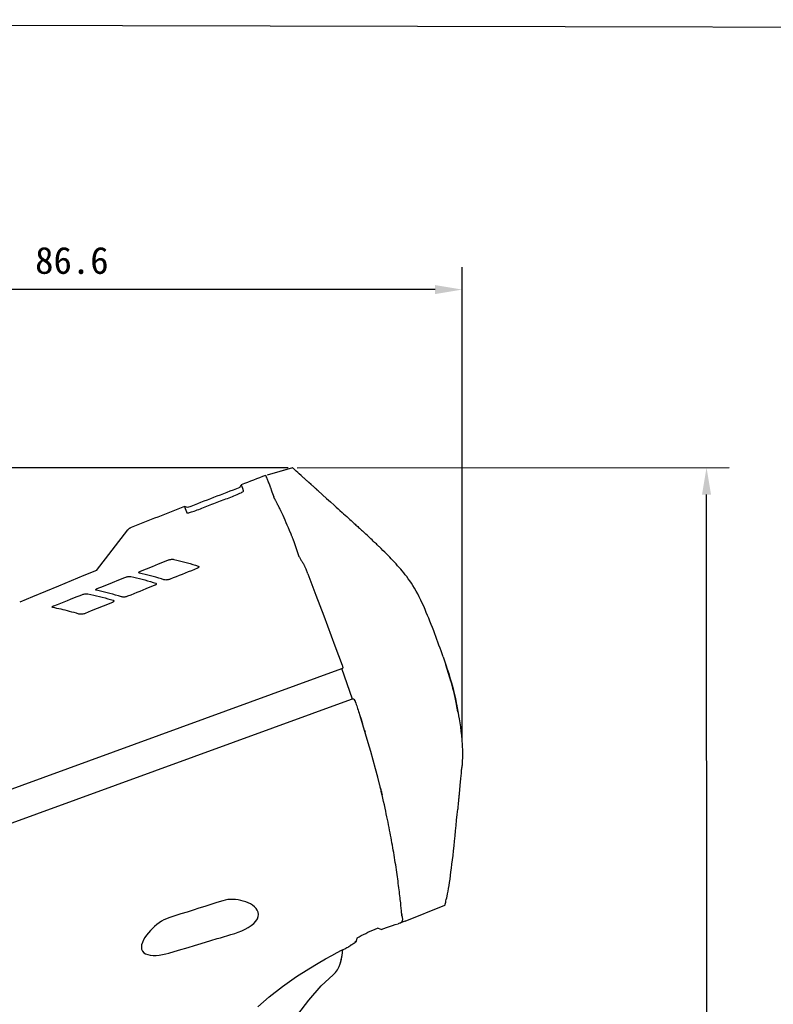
# Model space of a CAD drawing. Header units: millimetres. Extents: x 46 to 505, y 156 to 494.
# Tile 19 of 19: x 313 to 397, y 385 to 494. Entities that reach past the tile are written whole.
import ezdxf

# ---------------------------------------------------------------- set-up
doc = ezdxf.new("R2010")
doc.units = ezdxf.units.MM
doc.header["$LTSCALE"] = 32.67
doc.header["$PDMODE"] = 3
doc.header["$PDSIZE"] = 8
doc.layers.get('0').update_dxf_attribs({"linetype": 'CONTINUOUS'})
doc.layers.get('Defpoints').update_dxf_attribs({"linetype": 'CONTINUOUS'})
for name, color, linetype in [('00_COMPONENTS', 7, 'CONTINUOUS'), ('50_ALL_DETAILS', 7, 'CONTINUOUS'), ('51__DRAFT_DIMS', 7, 'CONTINUOUS')]:
    doc.layers.add(name, color=color, linetype=linetype)
doc.styles.get("Standard").update_dxf_attribs({"font": 'simfang.ttf'})
doc.dimstyles.new('DIMSTYLE_1', dxfattribs={"dimtxt": 3, "dimasz": 3, "dimexe": 2.5, "dimexo": 0.5, "dimgap": 0.75, "dimtad": 1, "dimdsep": 46, "dimtxsty": 'STANDARD', "dimblk": '_FILLED', "dimblk1": '_FILLED', "dimblk2": '_FILLED', "dimcen": 0.09, "dimazin": 2, "dimtp": 0.1, "dimtm": 0.1, "dimtfac": 1, "dimtdec": 0, "dimtofl": 0, "dimtmove": 0, "dimatfit": 3, "dimldrblk": '_FILLED', "dimfxl": 1, "dimtolj": 1, "dimarcsym": 0})

# ---------------------------------------------------------------- blocks, each defined once
blk = doc.blocks.new('_FILLED')
at = {"color": 0, "linetype": 'ByBlock'}
blk.add_solid([(0, 0), (-1, 0.167), (-1, -0.167)], dxfattribs=at)
blk = doc.blocks.new('*D33')
at = {"layer": '51__DRAFT_DIMS', "color": 0, "lineweight": -2}
for p, q in [((342.8, 444.24), (257.06, 444.24)), ((259.56, 257.06), (259.56, 441.24)), ((309.89, 254.06), (257.06, 254.06))]:
    blk.add_line(p, q, dxfattribs=at)
at = {"layer": 'Defpoints', "color": 0}
for p in [(259.56, 444.24), (343.3, 444.24), (310.39, 254.06)]:
    blk.add_point(p, dxfattribs=at)
at = {"layer": '51__DRAFT_DIMS', "color": 0, "linetype": 'ByBlock', "lineweight": -2, "xscale": 3, "yscale": 3, "zscale": 3}
for p, rotation in [((259.56, 444.24), 90), ((259.56, 254.06), 270)]:
    blk.add_blockref('_FILLED', p, dxfattribs=dict(at, rotation=rotation))
at = {"layer": '51__DRAFT_DIMS', "color": 0, "insert": (254.81, 348.7), "char_height": 3, "attachment_point": 2, "rotation": 90, "line_spacing_factor": 0.9}
blk.add_mtext('\\A1;190.2', dxfattribs=at)
blk = doc.blocks.new('*D34')
at = {"layer": '51__DRAFT_DIMS', "color": 0, "lineweight": -2}
for p, q in [((343.8, 444.24), (391.77, 444.26)), ((389.38, 218.21), (389.27, 441.26)), ((321.06, 215.18), (391.88, 215.22))]:
    blk.add_line(p, q, dxfattribs=at)
at = {"layer": 'Defpoints', "color": 0}
for p in [(343.3, 444.24), (389.27, 444.26), (320.56, 215.18)]:
    blk.add_point(p, dxfattribs=at)
at = {"layer": '51__DRAFT_DIMS', "color": 0, "linetype": 'ByBlock', "lineweight": -2, "xscale": 3, "yscale": 3, "zscale": 3}
for p, rotation in [((389.27, 444.26), 90.0269454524), ((389.38, 215.21), 270.0269454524)]:
    blk.add_blockref('_FILLED', p, dxfattribs=dict(at, rotation=rotation))
at = {"layer": '51__DRAFT_DIMS', "color": 0, "insert": (394.08, 322.84), "char_height": 3, "attachment_point": 2, "rotation": 270.0269, "line_spacing_factor": 0.9}
blk.add_mtext('\\A1;229', dxfattribs=at)
blk = doc.blocks.new('*D35')
at = {"layer": '51__DRAFT_DIMS', "color": 0, "lineweight": -2}
for p, q in [((275.55, 396.24), (275.55, 466.53)), ((362.13, 413.96), (362.13, 466.53)), ((359.13, 464.03), (278.55, 464.03))]:
    blk.add_line(p, q, dxfattribs=at)
at = {"layer": 'Defpoints', "color": 0}
for p in [(275.55, 464.03), (362.13, 413.46), (275.55, 395.74)]:
    blk.add_point(p, dxfattribs=at)
at = {"layer": '51__DRAFT_DIMS', "color": 0, "linetype": 'ByBlock', "lineweight": -2, "xscale": 3, "yscale": 3, "zscale": 3, "rotation": 180}
blk.add_blockref('_FILLED', (275.55, 464.03), dxfattribs=at)
at = {"layer": '51__DRAFT_DIMS', "color": 0, "linetype": 'ByBlock', "lineweight": -2, "xscale": 3, "yscale": 3, "zscale": 3}
blk.add_blockref('_FILLED', (362.13, 464.03), dxfattribs=at)
at = {"layer": '51__DRAFT_DIMS', "color": 0, "insert": (318.79, 468.78), "char_height": 3, "attachment_point": 2, "line_spacing_factor": 0.9}
blk.add_mtext('\\A1;86.6', dxfattribs=at)

msp = doc.modelspace()

# ---------------------------------------------------------------- linework, layer by layer
for p, q in [((341.998, 439.451), (341.994, 439.461)), ((276.691, 395.702), (348.782, 421.941)), ((355.818, 393.886), (355.293, 393.695))]:
    msp.add_line(p, q)
msp.add_lwpolyline([(45.82, 494.004), (504.633, 492.941), (505.334, 155.538), (46.522, 156.601)], close=True)
at = {"layer": '00_COMPONENTS'}
for p, q in [((343.301, 444.241), (340.465, 443.419)), ((343.301, 444.241), (342.05, 443.878)), ((343.311, 444.23), (343.301, 444.241)), ((343.345, 444.199), (343.311, 444.23)), ((343.403, 444.146), (343.345, 444.199)), ((343.484, 444.072), (343.403, 444.146)), ((343.589, 443.978), (343.484, 444.072)), ((343.718, 443.862), (343.589, 443.978)), ((340.309, 443.384), (340.311, 443.382)), ((340.311, 443.382), (340.315, 443.375)), ((340.315, 443.375), (340.322, 443.362)), ((340.322, 443.362), (340.33, 443.343)), ((340.33, 443.343), (340.34, 443.32)), ((340.34, 443.32), (340.351, 443.29)), ((340.351, 443.29), (340.365, 443.255)), ((340.365, 443.255), (340.381, 443.215)), ((340.381, 443.215), (340.398, 443.169)), ((340.402, 443.17), (340.427, 443.109)), ((340.427, 443.109), (340.455, 443.039)), ((340.455, 443.039), (340.485, 442.962)), ((340.485, 442.962), (340.518, 442.876)), ((340.518, 442.876), (340.554, 442.783)), ((343.87, 443.725), (343.718, 443.862)), ((344.046, 443.568), (343.87, 443.725)), ((344.245, 443.389), (344.046, 443.568)), ((344.448, 443.207), (344.245, 443.389)), ((344.521, 443.14), (344.448, 443.206)), ((344.595, 443.075), (344.521, 443.14)), ((344.668, 443.008), (344.595, 443.075)), ((344.742, 442.942), (344.668, 443.008)), ((344.817, 442.875), (344.742, 442.942)), ((344.892, 442.808), (344.817, 442.875)), ((337.439, 442.048), (337.608, 442.367)), ((337.627, 442.313), (337.608, 442.367)), ((337.761, 441.945), (337.627, 442.313)), ((337.798, 441.842), (337.761, 441.945)), ((337.806, 441.822), (337.798, 441.842)), ((337.828, 441.762), (337.806, 441.822)), ((337.836, 441.742), (337.828, 441.762)), ((340.554, 442.783), (340.593, 442.683)), ((340.593, 442.683), (340.637, 442.575)), ((340.637, 442.575), (340.685, 442.459)), ((340.685, 442.459), (340.736, 442.336)), ((340.736, 442.336), (340.742, 442.321)), ((340.742, 442.321), (340.751, 442.299)), ((340.751, 442.299), (340.761, 442.271)), ((340.761, 442.271), (340.774, 442.236)), ((340.774, 442.236), (340.79, 442.194)), ((340.79, 442.194), (340.806, 442.148)), ((340.806, 442.148), (340.824, 442.099)), ((340.824, 442.099), (340.842, 442.046)), ((340.842, 442.046), (340.975, 441.669)), ((344.967, 442.74), (344.892, 442.808)), ((345.042, 442.672), (344.967, 442.74)), ((345.117, 442.603), (345.042, 442.672)), ((345.363, 442.384), (345.117, 442.605)), ((345.364, 442.383), (345.363, 442.384)), ((345.365, 442.382), (345.364, 442.383)), ((345.367, 442.38), (345.365, 442.382)), ((345.368, 442.379), (345.367, 442.38)), ((345.37, 442.378), (345.368, 442.379)), ((345.372, 442.376), (345.37, 442.378)), ((345.373, 442.375), (345.372, 442.376)), ((345.375, 442.373), (345.373, 442.375)), ((345.377, 442.371), (345.375, 442.373)), ((345.379, 442.37), (345.377, 442.371)), ((345.381, 442.368), (345.379, 442.37)), ((345.383, 442.366), (345.381, 442.368)), ((345.385, 442.364), (345.383, 442.366)), ((345.387, 442.362), (345.385, 442.364)), ((345.391, 442.358), (345.387, 442.362)), ((345.394, 442.356), (345.391, 442.358)), ((345.396, 442.354), (345.394, 442.356)), ((345.398, 442.352), (345.396, 442.354)), ((345.443, 442.312), (345.398, 442.352)), ((345.484, 442.275), (345.443, 442.312)), ((345.52, 442.242), (345.484, 442.275)), ((345.572, 442.196), (345.52, 442.242)), ((345.647, 442.129), (345.572, 442.196)), ((345.656, 442.12), (345.647, 442.129)), ((345.667, 442.111), (345.656, 442.12)), ((345.699, 442.082), (345.667, 442.111)), ((345.762, 442.025), (345.699, 442.082)), ((345.776, 442.013), (345.762, 442.025)), ((345.79, 442), (345.776, 442.013)), ((345.805, 441.986), (345.79, 442)), ((345.822, 441.971), (345.805, 441.986)), ((345.838, 441.956), (345.822, 441.971)), ((345.856, 441.941), (345.838, 441.956)), ((345.874, 441.924), (345.856, 441.941)), ((345.893, 441.907), (345.874, 441.924)), ((345.912, 441.89), (345.893, 441.907)), ((345.932, 441.872), (345.912, 441.89)), ((345.951, 441.855), (345.932, 441.872)), ((345.989, 441.82), (345.951, 441.855)), ((346.008, 441.804), (345.989, 441.82)), ((346.044, 441.771), (346.008, 441.804)), ((346.16, 441.667), (346.044, 441.771)), ((335.307, 440.557), (335.69, 440.703)), ((335.69, 440.703), (335.879, 440.776)), ((335.879, 440.776), (336.068, 440.848)), ((336.068, 440.848), (336.255, 440.919)), ((336.255, 440.919), (336.439, 440.989)), ((336.439, 440.989), (336.619, 441.057)), ((336.619, 441.057), (336.795, 441.125)), ((336.795, 441.125), (336.968, 441.193)), ((336.968, 441.193), (337.141, 441.265)), ((337.141, 441.265), (337.31, 441.338)), ((337.31, 441.338), (337.458, 441.405)), ((337.458, 441.405), (337.581, 441.465)), ((337.581, 441.465), (337.683, 441.52)), ((337.683, 441.52), (337.761, 441.567)), ((337.761, 441.567), (337.813, 441.607)), ((337.813, 441.607), (337.842, 441.639)), ((337.842, 441.723), (337.836, 441.742)), ((337.852, 441.706), (337.842, 441.723)), ((337.842, 441.639), (337.847, 441.647)), ((337.847, 441.647), (337.858, 441.667)), ((337.862, 441.689), (337.852, 441.706)), ((337.858, 441.667), (337.862, 441.689)), ((340.975, 441.669), (341.117, 441.269)), ((341.117, 441.269), (341.131, 441.228)), ((341.131, 441.228), (341.145, 441.19)), ((341.145, 441.19), (341.157, 441.156)), ((341.157, 441.156), (341.168, 441.125)), ((341.168, 441.125), (341.179, 441.098)), ((341.179, 441.098), (341.187, 441.075)), ((341.187, 441.075), (341.195, 441.055)), ((341.195, 441.055), (341.201, 441.039)), ((341.201, 441.039), (341.207, 441.027)), ((341.228, 440.98), (341.207, 441.027)), ((341.25, 440.931), (341.228, 440.98)), ((341.273, 440.881), (341.25, 440.931)), ((341.297, 440.831), (341.273, 440.881)), ((341.323, 440.779), (341.297, 440.831)), ((341.35, 440.727), (341.323, 440.779)), ((341.405, 440.615), (341.35, 440.727)), ((346.16, 441.667), (347.084, 440.836)), ((347.084, 440.836), (347.517, 440.446)), ((331.302, 439.942), (331.302, 439.941)), ((331.639, 439.818), (331.302, 439.942)), ((331.302, 439.941), (331.34, 439.835)), ((331.34, 439.835), (331.386, 439.708)), ((331.386, 439.708), (331.511, 439.367)), ((332.714, 439.555), (332.887, 439.622)), ((332.887, 439.622), (333.062, 439.69)), ((333.062, 439.69), (333.237, 439.758)), ((333.237, 439.758), (333.415, 439.827)), ((333.415, 439.827), (333.596, 439.897)), ((333.596, 439.897), (333.781, 439.969)), ((333.781, 439.969), (333.968, 440.041)), ((333.968, 440.041), (334.157, 440.114)), ((334.157, 440.114), (334.347, 440.188)), ((334.347, 440.188), (334.538, 440.261)), ((334.538, 440.261), (334.73, 440.335)), ((334.73, 440.335), (334.922, 440.409)), ((334.922, 440.409), (335.307, 440.557)), ((341.435, 440.555), (341.405, 440.615)), ((341.468, 440.493), (341.435, 440.555)), ((341.503, 440.427), (341.468, 440.493)), ((341.582, 440.278), (341.503, 440.427)), ((341.627, 440.195), (341.582, 440.278)), ((341.673, 440.108), (341.627, 440.195)), ((341.72, 440.018), (341.673, 440.108)), ((341.77, 439.923), (341.72, 440.018)), ((341.821, 439.823), (341.77, 439.923)), ((341.874, 439.717), (341.821, 439.823)), ((341.931, 439.598), (341.874, 439.717)), ((341.994, 439.461), (341.931, 439.598)), ((347.517, 440.446), (347.919, 440.084)), ((347.919, 440.084), (348.145, 439.88)), ((348.145, 439.88), (348.356, 439.69)), ((348.356, 439.69), (348.554, 439.511)), ((331.511, 439.367), (331.517, 439.351)), ((331.517, 439.351), (331.522, 439.335)), ((331.522, 439.335), (331.528, 439.319)), ((331.528, 439.319), (331.532, 439.304)), ((331.532, 439.304), (331.535, 439.288)), ((331.535, 439.288), (331.538, 439.274)), ((331.538, 439.274), (331.546, 439.26)), ((331.546, 439.26), (331.558, 439.249)), ((331.558, 439.249), (331.576, 439.239)), ((331.576, 439.239), (331.582, 439.237)), ((331.582, 439.237), (331.605, 439.234)), ((331.605, 439.234), (331.645, 439.233)), ((331.645, 439.233), (331.697, 439.237)), ((331.697, 439.237), (331.765, 439.249)), ((331.765, 439.249), (331.853, 439.269)), ((331.853, 439.269), (331.958, 439.296)), ((331.958, 439.296), (332.08, 439.332)), ((332.08, 439.332), (332.222, 439.378)), ((332.222, 439.378), (332.382, 439.433)), ((332.382, 439.433), (332.546, 439.492)), ((332.546, 439.492), (332.714, 439.555)), ((341.998, 439.451), (342.006, 439.434)), ((342.006, 439.434), (342.106, 439.209)), ((342.106, 439.209), (342.211, 438.971)), ((342.211, 438.971), (342.321, 438.721)), ((342.321, 438.721), (342.436, 438.457)), ((348.554, 439.511), (348.799, 439.289)), ((348.799, 439.289), (348.97, 439.134)), ((348.97, 439.134), (349.139, 438.981)), ((349.139, 438.981), (349.316, 438.821)), ((349.316, 438.821), (349.509, 438.646)), ((349.509, 438.646), (349.652, 438.516)), ((349.652, 438.516), (349.81, 438.372)), ((325.044, 437.399), (325.015, 437.366)), ((325.076, 437.429), (325.044, 437.399)), ((325.046, 437.376), (325.072, 437.385)), ((325.072, 437.385), (325.097, 437.393)), ((325.111, 437.457), (325.076, 437.429)), ((325.149, 437.483), (325.111, 437.457)), ((325.189, 437.508), (325.149, 437.483)), ((325.231, 437.531), (325.189, 437.508)), ((325.274, 437.554), (325.231, 437.531)), ((325.32, 437.575), (325.274, 437.554)), ((325.367, 437.595), (325.32, 437.575)), ((342.436, 438.457), (342.556, 438.18)), ((342.556, 438.18), (342.68, 437.894)), ((342.68, 437.894), (342.807, 437.601)), ((342.807, 437.601), (342.937, 437.298)), ((349.81, 438.372), (349.976, 438.221)), ((349.976, 438.221), (350.15, 438.062)), ((350.15, 438.062), (350.244, 437.976)), ((350.244, 437.976), (350.341, 437.888)), ((350.341, 437.888), (350.439, 437.798)), ((350.439, 437.798), (350.538, 437.707)), ((350.538, 437.707), (350.638, 437.616)), ((350.638, 437.616), (350.74, 437.522)), ((350.74, 437.522), (350.842, 437.428)), ((350.842, 437.428), (350.947, 437.332)), ((321.528, 432.85), (325.013, 437.368)), ((325.013, 437.368), (325.014, 437.368)), ((325.013, 437.368), (325.013, 437.368)), ((325.014, 437.368), (325.015, 437.368)), ((325.015, 437.368), (325.016, 437.368)), ((325.016, 437.368), (325.017, 437.368)), ((325.016, 437.368), (325.016, 437.368)), ((325.017, 437.368), (325.019, 437.368)), ((325.019, 437.368), (325.02, 437.369)), ((325.02, 437.369), (325.021, 437.369)), ((325.021, 437.368), (325.046, 437.376)), ((342.937, 437.298), (343.07, 436.986)), ((343.07, 436.986), (343.091, 436.936)), ((343.091, 436.935), (343.113, 436.883)), ((343.113, 436.883), (343.136, 436.826)), ((343.136, 436.826), (343.16, 436.764)), ((343.16, 436.764), (343.186, 436.698)), ((343.186, 436.698), (343.212, 436.631)), ((343.212, 436.631), (343.238, 436.56)), ((343.238, 436.56), (343.265, 436.488)), ((343.265, 436.488), (343.292, 436.415)), ((343.292, 436.415), (343.318, 436.341)), ((343.318, 436.341), (343.464, 435.931)), ((350.947, 437.332), (351.055, 437.232)), ((351.055, 437.232), (351.168, 437.127)), ((351.168, 437.127), (351.285, 437.019)), ((351.449, 436.867), (351.285, 437.019)), ((351.577, 436.748), (351.449, 436.867)), ((351.695, 436.638), (351.577, 436.748)), ((351.838, 436.504), (351.695, 436.638)), ((351.995, 436.357), (351.838, 436.504)), ((352.134, 436.226), (351.995, 436.357)), ((343.464, 435.931), (343.539, 435.721)), ((343.539, 435.721), (343.77, 435.069)), ((352.267, 436.1), (352.134, 436.226)), ((352.415, 435.96), (352.267, 436.1)), ((352.504, 435.875), (352.415, 435.96)), ((352.603, 435.781), (352.504, 435.875)), ((352.701, 435.687), (352.603, 435.781)), ((352.798, 435.593), (352.701, 435.687)), ((352.894, 435.501), (352.798, 435.593)), ((352.941, 435.456), (352.894, 435.501)), ((353.141, 435.262), (352.941, 435.456)), ((353.337, 435.069), (353.141, 435.262)), ((343.77, 435.069), (343.85, 434.844)), ((343.85, 434.844), (344.014, 434.383)), ((344.014, 434.384), (344.054, 434.314)), ((344.054, 434.314), (344.096, 434.244)), ((344.096, 434.244), (344.138, 434.172)), ((344.138, 434.172), (344.182, 434.099)), ((344.182, 434.099), (344.227, 434.025)), ((353.53, 434.878), (353.337, 435.069)), ((353.718, 434.689), (353.53, 434.878)), ((353.904, 434.502), (353.718, 434.689)), ((354.087, 434.315), (353.904, 434.502)), ((354.267, 434.127), (354.087, 434.315)), ((354.445, 433.94), (354.267, 434.127)), ((326.395, 432.751), (327.75, 433.292)), ((327.75, 433.292), (328.43, 433.564)), ((328.43, 433.564), (329.454, 433.974)), ((329.454, 433.974), (329.531, 434.003)), ((329.531, 434.003), (329.61, 434.028)), ((329.61, 434.028), (329.688, 434.049)), ((329.688, 434.049), (329.765, 434.065)), ((329.765, 434.065), (329.841, 434.076)), ((329.841, 434.076), (329.916, 434.083)), ((329.916, 434.083), (329.988, 434.084)), ((329.988, 434.084), (330.056, 434.079)), ((330.056, 434.079), (330.12, 434.069)), ((330.12, 434.069), (330.43, 433.998)), ((330.43, 433.998), (330.737, 433.925)), ((330.737, 433.925), (331.042, 433.847)), ((331.042, 433.847), (331.343, 433.767)), ((331.343, 433.767), (331.642, 433.683)), ((331.642, 433.683), (331.938, 433.596)), ((331.938, 433.596), (332.233, 433.506)), ((332.233, 433.506), (332.525, 433.413)), ((332.731, 433.078), (332.394, 432.944)), ((332.525, 433.413), (332.815, 433.317)), ((332.763, 433.095), (332.731, 433.078)), ((332.793, 433.114), (332.763, 433.095)), ((332.821, 433.136), (332.793, 433.114)), ((332.815, 433.317), (332.837, 433.306)), ((332.844, 433.159), (332.821, 433.136)), ((332.837, 433.306), (332.855, 433.293)), ((332.863, 433.184), (332.844, 433.159)), ((332.855, 433.293), (332.868, 433.277)), ((332.874, 433.209), (332.863, 433.184)), ((332.868, 433.277), (332.874, 433.264)), ((332.874, 433.264), (332.876, 433.256)), ((332.879, 433.233), (332.874, 433.209)), ((332.876, 433.256), (332.879, 433.233)), ((344.227, 434.025), (344.273, 433.95)), ((344.273, 433.95), (344.321, 433.873)), ((344.321, 433.873), (344.37, 433.794)), ((344.37, 433.794), (344.421, 433.714)), ((344.421, 433.713), (344.465, 433.641)), ((344.465, 433.641), (344.489, 433.601)), ((344.489, 433.601), (344.514, 433.559)), ((344.514, 433.559), (344.539, 433.514)), ((344.539, 433.514), (344.566, 433.465)), ((344.566, 433.465), (344.594, 433.413)), ((344.594, 433.413), (344.623, 433.357)), ((344.623, 433.357), (344.653, 433.298)), ((344.69, 433.221), (344.652, 433.297)), ((344.728, 433.14), (344.69, 433.221)), ((344.767, 433.055), (344.728, 433.14)), ((344.806, 432.966), (344.767, 433.055)), ((354.621, 433.751), (354.445, 433.94)), ((354.795, 433.561), (354.621, 433.751)), ((354.968, 433.37), (354.795, 433.561)), ((355.139, 433.176), (354.968, 433.37)), ((355.307, 432.982), (355.139, 433.176)), ((320.123, 432.275), (318.712, 431.691)), ((321.527, 432.853), (320.123, 432.275)), ((324.002, 431.794), (324.69, 432.069)), ((324.69, 432.069), (324.766, 432.098)), ((324.766, 432.098), (324.843, 432.122)), ((324.843, 432.122), (324.921, 432.143)), ((324.921, 432.143), (324.998, 432.159)), ((324.998, 432.159), (325.073, 432.171)), ((325.073, 432.171), (325.147, 432.177)), ((325.147, 432.177), (325.219, 432.179)), ((325.219, 432.179), (325.287, 432.174)), ((325.287, 432.174), (325.351, 432.164)), ((325.351, 432.164), (325.669, 432.094)), ((325.669, 432.094), (325.984, 432.02)), ((325.984, 432.02), (326.295, 431.944)), ((326.237, 432.603), (326.238, 432.615)), ((326.238, 432.592), (326.237, 432.603)), ((326.238, 432.615), (326.241, 432.627)), ((326.239, 432.587), (326.238, 432.592)), ((326.241, 432.582), (326.239, 432.587)), ((326.241, 432.627), (326.247, 432.639)), ((326.247, 432.573), (326.241, 432.582)), ((326.247, 432.639), (326.254, 432.651)), ((326.256, 432.565), (326.247, 432.573)), ((326.254, 432.651), (326.263, 432.662)), ((326.266, 432.558), (326.256, 432.565)), ((326.263, 432.662), (326.273, 432.674)), ((326.279, 432.552), (326.266, 432.558)), ((326.273, 432.674), (326.285, 432.685)), ((326.294, 432.548), (326.279, 432.552)), ((326.285, 432.685), (326.298, 432.695)), ((326.608, 432.478), (326.294, 432.548)), ((326.295, 431.944), (326.603, 431.865)), ((326.298, 432.695), (326.311, 432.706)), ((326.311, 432.706), (326.326, 432.716)), ((326.326, 432.716), (326.342, 432.725)), ((326.342, 432.725), (326.359, 432.734)), ((326.359, 432.734), (326.377, 432.743)), ((326.377, 432.743), (326.395, 432.751)), ((326.92, 432.405), (326.608, 432.478)), ((327.228, 432.33), (326.92, 432.405)), ((327.533, 432.251), (327.228, 432.33)), ((327.834, 432.17), (327.533, 432.251)), ((328.134, 432.086), (327.834, 432.17)), ((328.431, 431.998), (328.134, 432.086)), ((328.727, 431.908), (328.431, 431.998)), ((330.041, 432.003), (329.705, 431.868)), ((330.377, 432.138), (330.041, 432.003)), ((330.713, 432.272), (330.377, 432.138)), ((331.049, 432.407), (330.713, 432.272)), ((331.385, 432.541), (331.049, 432.407)), ((331.721, 432.676), (331.385, 432.541)), ((332.058, 432.81), (331.721, 432.676)), ((332.394, 432.944), (332.058, 432.81)), ((344.845, 432.873), (344.806, 432.966)), ((344.884, 432.777), (344.845, 432.873)), ((344.923, 432.677), (344.884, 432.777)), ((344.963, 432.574), (344.923, 432.677)), ((345.003, 432.468), (344.963, 432.574)), ((345.003, 432.468), (345.449, 431.282)), ((355.473, 432.784), (355.307, 432.982)), ((355.639, 432.58), (355.473, 432.784)), ((355.806, 432.37), (355.639, 432.58)), ((355.973, 432.154), (355.806, 432.37)), ((356.142, 431.924), (355.973, 432.154)), ((356.315, 431.681), (356.142, 431.924)), ((317.294, 431.102), (315.868, 430.509)), ((318.712, 431.691), (317.294, 431.102)), ((321.562, 430.812), (321.579, 430.821)), ((321.579, 430.821), (321.597, 430.829)), ((321.597, 430.829), (321.615, 430.837)), ((321.615, 430.837), (322.294, 431.11)), ((322.294, 431.11), (323.318, 431.52)), ((323.318, 431.52), (324.002, 431.794)), ((326.603, 431.865), (326.906, 431.784)), ((326.906, 431.784), (327.208, 431.7)), ((328.018, 431.193), (327.003, 430.785)), ((327.208, 431.7), (327.509, 431.612)), ((327.509, 431.612), (327.807, 431.521)), ((327.807, 431.521), (328.104, 431.427)), ((328.036, 431.201), (328.018, 431.193)), ((328.053, 431.209), (328.036, 431.201)), ((328.069, 431.218), (328.053, 431.209)), ((328.084, 431.228), (328.069, 431.218)), ((328.098, 431.239), (328.084, 431.228)), ((328.111, 431.25), (328.098, 431.239)), ((328.104, 431.427), (328.119, 431.421)), ((328.123, 431.261), (328.111, 431.25)), ((328.119, 431.421), (328.133, 431.413)), ((328.133, 431.273), (328.123, 431.261)), ((328.133, 431.413), (328.144, 431.404)), ((328.143, 431.286), (328.133, 431.273)), ((328.151, 431.299), (328.143, 431.286)), ((328.144, 431.404), (328.153, 431.394)), ((328.158, 431.313), (328.151, 431.299)), ((328.153, 431.394), (328.16, 431.382)), ((328.163, 431.327), (328.158, 431.313)), ((328.16, 431.382), (328.162, 431.377)), ((328.162, 431.377), (328.165, 431.369)), ((328.166, 431.341), (328.163, 431.327)), ((328.165, 431.369), (328.167, 431.355)), ((328.167, 431.355), (328.166, 431.341)), ((329.021, 431.814), (328.727, 431.908)), ((329.091, 431.796), (329.021, 431.814)), ((329.164, 431.785), (329.091, 431.796)), ((329.239, 431.78), (329.164, 431.785)), ((329.316, 431.781), (329.239, 431.78)), ((329.392, 431.788), (329.316, 431.781)), ((329.469, 431.8), (329.392, 431.788)), ((329.548, 431.818), (329.469, 431.8)), ((329.627, 431.841), (329.548, 431.818)), ((329.705, 431.868), (329.627, 431.841)), ((345.449, 431.282), (345.89, 430.111)), ((356.489, 431.425), (356.315, 431.681)), ((356.665, 431.153), (356.489, 431.425)), ((356.842, 430.862), (356.665, 431.153)), ((357.019, 430.557), (356.842, 430.862)), ((314.436, 429.911), (312.997, 429.307)), ((315.868, 430.509), (314.436, 429.911)), ((318.654, 429.649), (319.279, 429.899)), ((319.279, 429.899), (319.588, 430.022)), ((319.588, 430.022), (319.908, 430.151)), ((319.908, 430.151), (319.984, 430.179)), ((319.984, 430.179), (320.06, 430.204)), ((320.06, 430.204), (320.137, 430.225)), ((320.137, 430.225), (320.213, 430.241)), ((320.213, 430.241), (320.288, 430.253)), ((320.288, 430.253), (320.361, 430.259)), ((320.361, 430.259), (320.432, 430.261)), ((320.432, 430.261), (320.5, 430.258)), ((320.5, 430.258), (320.563, 430.248)), ((320.563, 430.248), (320.889, 430.178)), ((320.889, 430.178), (321.212, 430.106)), ((321.212, 430.106), (321.532, 430.031)), ((321.456, 430.69), (321.458, 430.702)), ((321.457, 430.679), (321.456, 430.69)), ((321.459, 430.672), (321.457, 430.679)), ((321.458, 430.702), (321.461, 430.714)), ((321.46, 430.669), (321.459, 430.672)), ((321.466, 430.659), (321.46, 430.669)), ((321.461, 430.714), (321.467, 430.726)), ((321.475, 430.651), (321.466, 430.659)), ((321.467, 430.726), (321.475, 430.738)), ((321.475, 430.738), (321.484, 430.75)), ((321.485, 430.644), (321.475, 430.651)), ((321.484, 430.75), (321.494, 430.761)), ((321.498, 430.639), (321.485, 430.644)), ((321.494, 430.761), (321.506, 430.772)), ((321.513, 430.634), (321.498, 430.639)), ((321.506, 430.772), (321.518, 430.782)), ((321.809, 430.571), (321.513, 430.634)), ((321.518, 430.782), (321.532, 430.793)), ((321.532, 430.793), (321.546, 430.802)), ((321.532, 430.031), (321.848, 429.954)), ((321.546, 430.802), (321.562, 430.812)), ((322.108, 430.504), (321.809, 430.571)), ((321.848, 429.954), (322.161, 429.873)), ((322.41, 430.433), (322.108, 430.504)), ((322.161, 429.873), (322.471, 429.791)), ((322.714, 430.359), (322.41, 430.433)), ((322.471, 429.791), (322.778, 429.705)), ((323.021, 430.28), (322.714, 430.359)), ((323.334, 430.197), (323.021, 430.28)), ((323.653, 430.108), (323.334, 430.197)), ((323.977, 430.013), (323.653, 430.108)), ((324.306, 429.914), (323.977, 430.013)), ((324.375, 429.897), (324.306, 429.914)), ((324.448, 429.887), (324.375, 429.897)), ((324.524, 429.883), (324.448, 429.887)), ((324.6, 429.885), (324.524, 429.883)), ((324.676, 429.892), (324.6, 429.885)), ((324.753, 429.905), (324.676, 429.892)), ((324.831, 429.924), (324.753, 429.905)), ((324.91, 429.947), (324.831, 429.924)), ((324.987, 429.975), (324.91, 429.947)), ((325.322, 430.109), (324.987, 429.975)), ((325.657, 430.244), (325.322, 430.109)), ((325.993, 430.379), (325.657, 430.244)), ((326.329, 430.514), (325.993, 430.379)), ((327.003, 430.785), (326.329, 430.514)), ((345.89, 430.111), (346.326, 428.954)), ((357.195, 430.237), (357.019, 430.557)), ((357.37, 429.897), (357.195, 430.237)), ((357.543, 429.545), (357.37, 429.897)), ((316.619, 428.776), (316.621, 428.787)), ((316.62, 428.766), (316.619, 428.776)), ((316.622, 428.759), (316.62, 428.766)), ((316.621, 428.787), (316.624, 428.798)), ((316.623, 428.756), (316.622, 428.759)), ((316.629, 428.747), (316.623, 428.756)), ((316.624, 428.798), (316.629, 428.809)), ((316.629, 428.809), (316.635, 428.819)), ((316.637, 428.739), (316.629, 428.747)), ((316.635, 428.819), (316.642, 428.829)), ((316.648, 428.732), (316.637, 428.739)), ((316.642, 428.829), (316.651, 428.839)), ((316.661, 428.727), (316.648, 428.732)), ((316.651, 428.839), (316.66, 428.849)), ((316.66, 428.849), (316.67, 428.858)), ((316.676, 428.722), (316.661, 428.727)), ((316.67, 428.858), (316.68, 428.867)), ((316.9, 428.676), (316.676, 428.722)), ((316.68, 428.867), (316.691, 428.875)), ((316.691, 428.875), (316.702, 428.883)), ((316.702, 428.883), (316.714, 428.89)), ((316.714, 428.89), (316.726, 428.897)), ((316.726, 428.897), (316.739, 428.904)), ((316.739, 428.904), (316.753, 428.912)), ((316.753, 428.912), (316.767, 428.918)), ((316.767, 428.918), (316.782, 428.925)), ((316.783, 428.925), (317.181, 429.075)), ((317.127, 428.628), (316.9, 428.676)), ((317.181, 429.075), (317.565, 429.222)), ((317.565, 429.222), (317.94, 429.367)), ((317.94, 429.367), (318.306, 429.511)), ((318.306, 429.511), (318.654, 429.649)), ((322.28, 428.885), (321.604, 428.612)), ((323.296, 429.294), (322.28, 428.885)), ((322.778, 429.705), (323.083, 429.617)), ((323.083, 429.617), (323.384, 429.526)), ((323.314, 429.302), (323.296, 429.294)), ((323.332, 429.311), (323.314, 429.302)), ((323.348, 429.32), (323.332, 429.311)), ((323.363, 429.33), (323.348, 429.32)), ((323.377, 429.34), (323.363, 429.33)), ((323.389, 429.351), (323.377, 429.34)), ((323.384, 429.526), (323.4, 429.52)), ((323.401, 429.362), (323.389, 429.351)), ((323.4, 429.52), (323.413, 429.512)), ((323.412, 429.374), (323.401, 429.362)), ((323.422, 429.387), (323.412, 429.374)), ((323.413, 429.512), (323.425, 429.503)), ((323.43, 429.399), (323.422, 429.387)), ((323.425, 429.503), (323.434, 429.493)), ((323.437, 429.413), (323.43, 429.399)), ((323.434, 429.493), (323.441, 429.481)), ((323.442, 429.426), (323.437, 429.413)), ((323.441, 429.481), (323.442, 429.477)), ((323.442, 429.477), (323.445, 429.468)), ((323.445, 429.44), (323.442, 429.426)), ((323.445, 429.468), (323.446, 429.454)), ((323.446, 429.454), (323.445, 429.44)), ((346.326, 428.954), (346.757, 427.812)), ((357.709, 429.197), (357.543, 429.545)), ((357.864, 428.856), (357.709, 429.197)), ((358.012, 428.518), (357.864, 428.856)), ((317.355, 428.577), (317.127, 428.628)), ((317.585, 428.525), (317.355, 428.577)), ((317.817, 428.47), (317.585, 428.525)), ((318.054, 428.413), (317.817, 428.47)), ((318.294, 428.353), (318.054, 428.413)), ((318.539, 428.29), (318.294, 428.353)), ((318.79, 428.223), (318.539, 428.29)), ((319.048, 428.153), (318.79, 428.223)), ((319.312, 428.079), (319.048, 428.153)), ((319.582, 428.001), (319.312, 428.079)), ((319.651, 427.985), (319.582, 428.001)), ((319.724, 427.976), (319.651, 427.985)), ((319.799, 427.973), (319.724, 427.976)), ((319.875, 427.976), (319.799, 427.973)), ((319.95, 427.984), (319.875, 427.976)), ((320.027, 427.998), (319.95, 427.984)), ((320.105, 428.017), (320.027, 427.998)), ((320.183, 428.04), (320.105, 428.017)), ((320.26, 428.069), (320.183, 428.04)), ((320.931, 428.34), (320.26, 428.069)), ((321.604, 428.612), (320.931, 428.34)), ((346.757, 427.812), (347.182, 426.684)), ((358.154, 428.183), (358.012, 428.518)), ((358.291, 427.856), (358.154, 428.183)), ((358.423, 427.532), (358.291, 427.856)), ((347.182, 426.684), (347.6, 425.571)), ((358.557, 427.2), (358.423, 427.532)), ((358.693, 426.855), (358.557, 427.2)), ((358.831, 426.503), (358.693, 426.855)), ((358.969, 426.143), (358.831, 426.503)), ((347.6, 425.571), (348.011, 424.47)), ((359.092, 425.819), (358.969, 426.143)), ((359.212, 425.499), (359.092, 425.819)), ((359.329, 425.18), (359.212, 425.499)), ((348.011, 424.47), (348.416, 423.383)), ((359.445, 424.863), (359.329, 425.18)), ((359.559, 424.546), (359.445, 424.863)), ((359.673, 424.228), (359.559, 424.546)), ((348.416, 423.383), (348.813, 422.309)), ((359.786, 423.906), (359.673, 424.228)), ((359.899, 423.582), (359.786, 423.906)), ((360.012, 423.253), (359.899, 423.582)), ((360.012, 423.253), (360.31, 422.374)), ((348.813, 422.309), (348.833, 422.253)), ((348.833, 422.253), (348.849, 422.201)), ((348.849, 422.201), (348.863, 422.152)), ((348.863, 422.152), (348.873, 422.105)), ((348.873, 422.105), (348.881, 422.062)), ((360.307, 422.373), (360.39, 422.114)), ((360.475, 421.887), (360.314, 422.375)), ((360.319, 422.377), (360.481, 421.887)), ((360.39, 422.114), (360.474, 421.847)), ((348.782, 421.941), (348.876, 421.975)), ((349.944, 418.564), (348.782, 421.941)), ((348.883, 421.984), (348.876, 421.975)), ((348.881, 422.062), (348.886, 422.027)), ((348.886, 422.002), (348.883, 421.984)), ((348.886, 422.027), (348.886, 422.002)), ((360.474, 421.847), (360.559, 421.573)), ((360.629, 421.404), (360.475, 421.887)), ((360.481, 421.887), (360.635, 421.403)), ((360.559, 421.573), (360.644, 421.29)), ((360.775, 420.926), (360.629, 421.404)), ((360.635, 421.403), (360.781, 420.925)), ((360.644, 421.29), (360.73, 421)), ((360.73, 421), (360.816, 420.701)), ((360.913, 420.455), (360.775, 420.926)), ((360.781, 420.925), (360.919, 420.453)), ((360.816, 420.701), (360.902, 420.394)), ((360.902, 420.394), (360.987, 420.078)), ((361.042, 419.989), (360.913, 420.455)), ((360.919, 420.453), (361.049, 419.987)), ((360.987, 420.078), (361.073, 419.752)), ((361.163, 419.529), (361.042, 419.989)), ((361.049, 419.987), (361.169, 419.527)), ((361.073, 419.752), (361.158, 419.418)), ((361.158, 419.418), (361.242, 419.074)), ((361.275, 419.074), (361.163, 419.529)), ((361.169, 419.527), (361.281, 419.073)), ((361.242, 419.074), (361.326, 418.72)), ((361.377, 418.626), (361.275, 419.074)), ((361.281, 419.073), (361.383, 418.626)), ((277.008, 392.035), (349.851, 418.547)), ((350.237, 418.363), (350.267, 418.276)), ((350.267, 418.276), (350.327, 418.1)), ((350.327, 418.1), (350.375, 417.96)), ((350.375, 417.96), (350.424, 417.814)), ((350.424, 417.814), (350.475, 417.662)), ((361.326, 418.72), (361.409, 418.356)), ((361.471, 418.183), (361.377, 418.626)), ((361.383, 418.626), (361.476, 418.185)), ((361.409, 418.356), (361.49, 417.981)), ((361.554, 417.748), (361.471, 418.183)), ((361.559, 417.754), (361.477, 418.185)), ((361.49, 417.981), (361.57, 417.593)), ((361.592, 417.536), (361.554, 417.748)), ((361.594, 417.56), (361.559, 417.754)), ((350.475, 417.662), (350.528, 417.504)), ((350.528, 417.504), (350.582, 417.34)), ((350.582, 417.34), (350.638, 417.171)), ((350.638, 417.171), (350.696, 416.994)), ((350.789, 416.705), (350.678, 417.048)), ((350.696, 416.994), (350.743, 416.849)), ((350.743, 416.849), (350.816, 416.622)), ((351.108, 415.695), (350.789, 416.705)), ((350.816, 416.622), (350.879, 416.425)), ((361.57, 417.593), (361.648, 417.193)), ((361.633, 417.328), (361.594, 417.56)), ((361.669, 417.097), (361.633, 417.328)), ((361.648, 417.193), (361.724, 416.78)), ((361.724, 416.78), (361.741, 416.686)), ((361.741, 416.686), (361.798, 416.353)), ((350.879, 416.425), (350.943, 416.221)), ((350.943, 416.221), (351.01, 416.011)), ((351.01, 416.011), (351.073, 415.808)), ((351.413, 414.697), (351.108, 415.695)), ((361.798, 416.353), (361.869, 415.912)), ((361.869, 415.912), (361.935, 415.456)), ((351.284, 415.12), (351.36, 414.871)), ((351.706, 413.71), (351.413, 414.697)), ((361.935, 415.456), (361.996, 414.983)), ((361.996, 414.983), (362.051, 414.493)), ((362.051, 414.493), (362.098, 413.986)), ((351.989, 412.735), (351.706, 413.71)), ((362.098, 413.986), (362.135, 413.462)), ((362.135, 413.462), (362.147, 413.227)), ((352.259, 411.772), (351.989, 412.735)), ((362.147, 413.227), (362.156, 412.989)), ((362.156, 412.989), (362.161, 412.748)), ((362.161, 412.255), (362.157, 412.005)), ((362.161, 412.748), (362.163, 412.503)), ((362.163, 412.503), (362.161, 412.255)), ((352.517, 410.822), (352.259, 411.772)), ((362.117, 411.183), (362.109, 411.13)), ((362.125, 411.236), (362.117, 411.183)), ((362.138, 411.495), (362.125, 411.236)), ((362.149, 411.751), (362.138, 411.495)), ((362.157, 412.005), (362.149, 411.751)), ((352.762, 409.883), (352.517, 410.822)), ((361.987, 410.086), (361.951, 409.697)), ((362.006, 410.289), (361.987, 410.086)), ((362.007, 410.294), (362.006, 410.289)), ((362.008, 410.303), (362.007, 410.298)), ((362.007, 410.298), (362.007, 410.294)), ((362.009, 410.315), (362.008, 410.311)), ((362.008, 410.311), (362.008, 410.307)), ((362.008, 410.307), (362.008, 410.303)), ((362.01, 410.323), (362.009, 410.319)), ((362.009, 410.319), (362.009, 410.315)), ((362.011, 410.334), (362.01, 410.331)), ((362.01, 410.331), (362.01, 410.327)), ((362.01, 410.327), (362.01, 410.323)), ((362.016, 410.394), (362.011, 410.338)), ((362.011, 410.338), (362.011, 410.334)), ((362.024, 410.485), (362.016, 410.394)), ((362.033, 410.576), (362.024, 410.485)), ((362.041, 410.667), (362.033, 410.576)), ((362.048, 410.757), (362.041, 410.667)), ((362.057, 410.811), (362.048, 410.757)), ((362.066, 410.864), (362.057, 410.811)), ((362.075, 410.917), (362.066, 410.864)), ((362.083, 410.97), (362.075, 410.917)), ((362.092, 411.023), (362.083, 410.97)), ((362.1, 411.076), (362.092, 411.023)), ((362.109, 411.13), (362.1, 411.076)), ((352.994, 408.956), (352.762, 409.883)), ((353.011, 408.888), (352.994, 408.956)), ((361.886, 408.987), (361.836, 408.441)), ((361.951, 409.697), (361.886, 408.987)), ((353.04, 408.771), (353.011, 408.888)), ((353.068, 408.653), (353.04, 408.771)), ((353.096, 408.537), (353.068, 408.653)), ((353.084, 408.586), (353.116, 408.451)), ((353.124, 408.42), (353.096, 408.537)), ((353.116, 408.451), (353.14, 408.35)), ((353.151, 408.304), (353.124, 408.42)), ((353.14, 408.35), (353.164, 408.249)), ((353.179, 408.189), (353.151, 408.304)), ((353.164, 408.249), (353.193, 408.128)), ((353.26, 407.841), (353.179, 408.189)), ((353.193, 408.128), (353.24, 407.927)), ((353.328, 407.547), (353.24, 407.927)), ((361.786, 407.9), (361.779, 407.831)), ((361.792, 407.967), (361.786, 407.9)), ((361.798, 408.032), (361.792, 407.967)), ((361.804, 408.095), (361.798, 408.032)), ((361.836, 408.441), (361.804, 408.095)), ((353.415, 407.165), (353.328, 407.547)), ((353.495, 406.804), (353.415, 407.165)), ((353.571, 406.458), (353.495, 406.804)), ((361.701, 406.986), (361.653, 406.473)), ((361.707, 407.056), (361.701, 406.986)), ((361.714, 407.13), (361.707, 407.056)), ((361.721, 407.206), (361.714, 407.13)), ((361.737, 407.371), (361.721, 407.206)), ((361.744, 407.454), (361.737, 407.371)), ((361.752, 407.534), (361.744, 407.454)), ((361.759, 407.611), (361.752, 407.534)), ((361.766, 407.687), (361.759, 407.611)), ((361.773, 407.76), (361.766, 407.687)), ((361.779, 407.831), (361.773, 407.76)), ((353.643, 406.125), (353.571, 406.458)), ((353.712, 405.802), (353.643, 406.125)), ((353.778, 405.486), (353.712, 405.802)), ((361.523, 405.111), (361.582, 405.721)), ((361.582, 405.721), (361.641, 406.341)), ((361.653, 406.473), (361.641, 406.341)), ((353.842, 405.18), (353.778, 405.486)), ((353.903, 404.879), (353.842, 405.18)), ((353.962, 404.583), (353.903, 404.879)), ((354.02, 404.292), (353.962, 404.583)), ((361.464, 404.512), (361.523, 405.111)), ((354.076, 404.005), (354.02, 404.292)), ((354.13, 403.72), (354.076, 404.005)), ((354.184, 403.439), (354.13, 403.72)), ((361.348, 403.356), (361.406, 403.928)), ((361.406, 403.928), (361.464, 404.512)), ((354.236, 403.159), (354.184, 403.439)), ((354.287, 402.881), (354.236, 403.159)), ((354.337, 402.605), (354.287, 402.881)), ((354.387, 402.329), (354.337, 402.605)), ((361.231, 402.247), (361.289, 402.795)), ((361.289, 402.795), (361.348, 403.356)), ((354.435, 402.053), (354.387, 402.329)), ((354.483, 401.778), (354.435, 402.053)), ((354.53, 401.503), (354.483, 401.778)), ((354.576, 401.228), (354.53, 401.503)), ((361.116, 401.203), (361.173, 401.716)), ((361.173, 401.716), (361.231, 402.247)), ((354.621, 400.954), (354.576, 401.228)), ((354.665, 400.681), (354.621, 400.954)), ((354.708, 400.41), (354.665, 400.681)), ((354.75, 400.14), (354.708, 400.41)), ((360.947, 399.785), (361.003, 400.237)), ((361.003, 400.237), (361.059, 400.709)), ((361.059, 400.709), (361.116, 401.203)), ((354.791, 399.872), (354.75, 400.14)), ((354.831, 399.607), (354.791, 399.872)), ((354.869, 399.345), (354.831, 399.607)), ((354.907, 399.086), (354.869, 399.345)), ((360.837, 398.947), (360.891, 399.355)), ((360.891, 399.355), (360.947, 399.785)), ((354.943, 398.83), (354.907, 399.086)), ((354.978, 398.578), (354.943, 398.83)), ((355.012, 398.33), (354.978, 398.578)), ((355.045, 398.085), (355.012, 398.33)), ((355.076, 397.845), (355.045, 398.085)), ((360.678, 397.849), (360.73, 398.194)), ((360.73, 398.194), (360.784, 398.56)), ((360.784, 398.56), (360.837, 398.947)), ((355.107, 397.609), (355.076, 397.845)), ((355.136, 397.377), (355.107, 397.609)), ((355.164, 397.151), (355.136, 397.377)), ((355.191, 396.929), (355.164, 397.151)), ((355.216, 396.712), (355.191, 396.929)), ((360.463, 396.685), (360.518, 396.942)), ((360.518, 396.942), (360.573, 397.222)), ((360.573, 397.222), (360.626, 397.525)), ((360.626, 397.525), (360.678, 397.849)), ((334.891, 395.956), (334.231, 395.745)), ((335.549, 396.167), (334.891, 395.956)), ((335.82, 396.235), (335.549, 396.167)), ((336.097, 396.281), (335.82, 396.235)), ((336.378, 396.306), (336.097, 396.281)), ((336.666, 396.31), (336.378, 396.306)), ((336.96, 396.292), (336.666, 396.31)), ((337.251, 396.256), (336.96, 396.292)), ((337.539, 396.201), (337.251, 396.256)), ((337.825, 396.128), (337.539, 396.201)), ((338.1, 396.037), (337.825, 396.128)), ((338.366, 395.928), (338.1, 396.037)), ((338.62, 395.802), (338.366, 395.928)), ((355.241, 396.5), (355.216, 396.712)), ((355.264, 396.297), (355.241, 396.5)), ((355.285, 396.1), (355.264, 396.297)), ((355.305, 395.911), (355.285, 396.1)), ((355.324, 395.734), (355.305, 395.911)), ((360.252, 395.783), (360.275, 395.875)), ((360.275, 395.875), (360.304, 395.992)), ((360.304, 395.992), (360.337, 396.133)), ((360.337, 396.133), (360.375, 396.295)), ((360.375, 396.295), (360.416, 396.48)), ((360.416, 396.48), (360.463, 396.685)), ((331.577, 394.903), (330.91, 394.693)), ((332.243, 395.114), (331.577, 394.903)), ((332.907, 395.324), (332.243, 395.114)), ((333.57, 395.534), (332.907, 395.324)), ((334.231, 395.745), (333.57, 395.534)), ((338.85, 395.656), (338.62, 395.802)), ((339.06, 395.492), (338.85, 395.656)), ((339.245, 395.309), (339.06, 395.492)), ((339.383, 395.11), (339.245, 395.309)), ((339.451, 394.956), (339.383, 395.11)), ((339.474, 394.888), (339.451, 394.956)), ((339.517, 394.651), (339.474, 394.888)), ((355.34, 395.568), (355.324, 395.734)), ((355.356, 395.412), (355.34, 395.568)), ((355.37, 395.264), (355.356, 395.412)), ((355.382, 395.125), (355.37, 395.264)), ((355.394, 394.994), (355.382, 395.125)), ((355.411, 394.807), (355.394, 394.994)), ((355.416, 394.744), (355.411, 394.807)), ((355.424, 394.691), (355.415, 394.763)), ((355.818, 393.886), (360.218, 395.663)), ((360.218, 395.663), (360.223, 395.677)), ((360.223, 395.677), (360.234, 395.717)), ((360.234, 395.717), (360.252, 395.783)), ((328.486, 393.703), (328.229, 393.509)), ((328.749, 393.877), (328.486, 393.703)), ((329.016, 394.03), (328.749, 393.877)), ((329.29, 394.162), (329.016, 394.03)), ((329.571, 394.274), (329.29, 394.162)), ((330.241, 394.483), (329.571, 394.274)), ((330.91, 394.693), (330.241, 394.483)), ((338.715, 393.418), (338.999, 393.651)), ((338.999, 393.651), (339.222, 393.897)), ((339.222, 393.897), (339.391, 394.156)), ((339.391, 394.156), (339.493, 394.408)), ((339.493, 394.408), (339.517, 394.651)), ((355.204, 393.667), (355.116, 393.64)), ((355.293, 393.695), (355.204, 393.667)), ((355.293, 393.695), (355.336, 393.712)), ((355.336, 393.712), (355.375, 393.735)), ((355.375, 393.735), (355.411, 393.764)), ((355.411, 393.764), (355.441, 393.798)), ((355.431, 394.629), (355.424, 394.691)), ((355.431, 394.632), (355.439, 394.57)), ((355.438, 394.577), (355.431, 394.629)), ((355.443, 394.536), (355.438, 394.577)), ((355.441, 393.798), (355.467, 393.836)), ((355.448, 394.502), (355.443, 394.536)), ((355.451, 394.476), (355.448, 394.502)), ((355.454, 394.455), (355.451, 394.476)), ((355.455, 394.451), (355.454, 394.455)), ((355.458, 394.431), (355.455, 394.451)), ((355.459, 394.429), (355.458, 394.431)), ((355.458, 394.431), (355.458, 394.431)), ((355.459, 394.429), (355.503, 394.013)), ((355.459, 394.429), (355.459, 394.429)), ((355.467, 393.836), (355.486, 393.878)), ((355.486, 393.878), (355.498, 393.922)), ((355.498, 393.922), (355.504, 393.967)), ((355.504, 393.967), (355.503, 394.013)), ((327.295, 392.602), (327.093, 392.347)), ((327.51, 392.847), (327.295, 392.602)), ((327.742, 393.08), (327.51, 392.847)), ((327.982, 393.301), (327.742, 393.08)), ((328.229, 393.509), (327.982, 393.301)), ((336.874, 392.534), (337.275, 392.666)), ((337.275, 392.666), (337.657, 392.819)), ((337.657, 392.819), (338.021, 392.993)), ((338.021, 392.993), (338.378, 393.194)), ((338.378, 393.194), (338.715, 393.418)), ((351.423, 392.54), (351.676, 392.662)), ((351.676, 392.662), (351.934, 392.781)), ((351.934, 392.781), (352.196, 392.898)), ((352.196, 392.898), (352.463, 393.011)), ((352.463, 393.011), (352.735, 393.122)), ((353.123, 392.953), (352.736, 393.121)), ((353.122, 392.952), (353.431, 393.069)), ((353.431, 393.069), (353.743, 393.183)), ((353.743, 393.183), (354.061, 393.294)), ((354.061, 393.294), (354.381, 393.403)), ((354.381, 393.403), (354.704, 393.509)), ((354.704, 393.509), (355.028, 393.612)), ((355.116, 393.64), (355.028, 393.612)), ((326.631, 391.54), (326.54, 391.265)), ((326.754, 391.815), (326.631, 391.54)), ((326.907, 392.082), (326.754, 391.815)), ((327.093, 392.347), (326.907, 392.082)), ((333.136, 391.412), (334.209, 391.734)), ((334.209, 391.734), (334.93, 391.95)), ((334.93, 391.95), (335.292, 392.058)), ((335.292, 392.058), (336.447, 392.405)), ((336.447, 392.405), (336.874, 392.534)), ((350.094, 391.435), (350.185, 391.495)), ((350.185, 391.495), (350.277, 391.555)), ((350.271, 391.594), (350.232, 391.588)), ((350.303, 391.6), (350.271, 391.594)), ((350.329, 391.604), (350.303, 391.6)), ((350.349, 391.608), (350.329, 391.604)), ((350.363, 391.611), (350.349, 391.608)), ((350.37, 391.614), (350.363, 391.611)), ((350.37, 391.614), (350.469, 392.021)), ((350.467, 392.024), (350.697, 392.158)), ((350.697, 392.158), (350.934, 392.288)), ((350.934, 392.288), (351.176, 392.416)), ((351.176, 392.416), (351.423, 392.54)), ((326.54, 391.265), (326.508, 390.996)), ((326.508, 390.996), (326.542, 390.783)), ((326.542, 390.783), (326.634, 390.576)), ((326.634, 390.576), (326.784, 390.389)), ((326.785, 390.389), (326.981, 390.269)), ((329.575, 390.344), (330.643, 390.664)), ((330.643, 390.664), (331.711, 390.985)), ((331.711, 390.985), (332.423, 391.198)), ((332.423, 391.198), (333.136, 391.412)), ((347.65, 390.08), (348.261, 390.405)), ((348.261, 390.405), (348.741, 390.655)), ((348.741, 390.655), (349.093, 390.834)), ((348.811, 390.13), (348.874, 390.698)), ((348.84, 390.34), (348.862, 390.551)), ((348.846, 390.444), (348.874, 390.698)), ((348.862, 390.551), (348.874, 390.722)), ((349.093, 390.834), (349.328, 390.953)), ((349.328, 390.953), (349.465, 391.02)), ((349.465, 391.02), (349.513, 391.044)), ((349.532, 391.053), (349.513, 391.044)), ((349.572, 391.075), (349.532, 391.053)), ((349.613, 391.1), (349.572, 391.075)), ((349.655, 391.127), (349.613, 391.1)), ((349.697, 391.156), (349.655, 391.127)), ((349.74, 391.187), (349.697, 391.156)), ((349.827, 391.249), (349.74, 391.187)), ((349.828, 391.25), (349.916, 391.312)), ((349.916, 391.312), (350.004, 391.374)), ((350.004, 391.374), (350.094, 391.435)), ((326.981, 390.269), (327.22, 390.182)), ((327.22, 390.182), (327.497, 390.125)), ((327.497, 390.125), (327.807, 390.097)), ((327.807, 390.097), (328.144, 390.097)), ((328.144, 390.097), (328.498, 390.124)), ((328.498, 390.124), (328.86, 390.176)), ((328.86, 390.176), (329.221, 390.251)), ((329.221, 390.251), (329.575, 390.344)), ((346.141, 389.232), (346.95, 389.695)), ((346.95, 389.695), (347.65, 390.08)), ((348.58, 389.14), (348.71, 389.596)), ((348.58, 389.14), (348.71, 389.596)), ((348.615, 389.249), (348.726, 389.665)), ((348.71, 389.596), (348.811, 390.13)), ((348.726, 389.665), (348.807, 390.1)), ((348.754, 389.827), (348.811, 390.13)), ((348.807, 390.1), (348.84, 390.34)), ((343.752, 387.743), (345.115, 388.617)), ((345.115, 388.617), (346.141, 389.232)), ((347.799, 387.921), (348.066, 388.188)), ((348.066, 388.188), (348.289, 388.503)), ((348.289, 388.503), (348.471, 388.859)), ((348.471, 388.859), (348.58, 389.14)), ((348.58, 389.14), (348.615, 389.249)), ((342.186, 386.649), (343.752, 387.743)), ((346.487, 386.7), (347.799, 387.921)), ((347.799, 387.921), (347.799, 387.921)), ((340.703, 385.494), (342.186, 386.649)), ((345.094, 385.134), (346.487, 386.7)), ((339.425, 384.366), (340.703, 385.494)), ((343.885, 383.521), (345.094, 385.134))]:
    msp.add_line(p, q, dxfattribs=at)
msp.add_arc((349.953, 418.265), 0.3, 19.06791, 109.99994, dxfattribs=at)
at = {"layer": '50_ALL_DETAILS'}
for centre, start, end in [((584.854, -209.989), 110.519903, 110.756986), ((584.887, -210.232), 110.77463, 111.284968), ((584.854, -209.989), 111.311848, 111.835971)]:
    msp.add_arc(centre, 697.638, start, end, dxfattribs=at)

# ---------------------------------------------------------------- dimensions: what is measured, and where the dimension line sits
at = {"layer": '51__DRAFT_DIMS'}
for base, p1, p2, angle, text, picture, middle in [((275.553, 464.03), (362.135, 413.462), (275.553, 395.742), 180, '86.6', '*D35', (318.794, 464.03)), ((259.559, 444.241), (310.395, 254.058), (343.301, 444.241), 90, '190.2', '*D33', (259.559, 348.703)), ((389.273, 444.262), (320.562, 215.182), (343.301, 444.241), 90.02695, '229', '*D34', (389.33, 322.837))]:
    dim = msp.add_linear_dim(base=base, p1=p1, p2=p2, angle=angle, text=text, dimstyle='DIMSTYLE_1', dxfattribs=at)
    dim.commit()
    dim.dimension.update_dxf_attribs({"geometry": picture, "text_midpoint": middle, "dimtype": 160})

doc.saveas('drawing.dxf')
